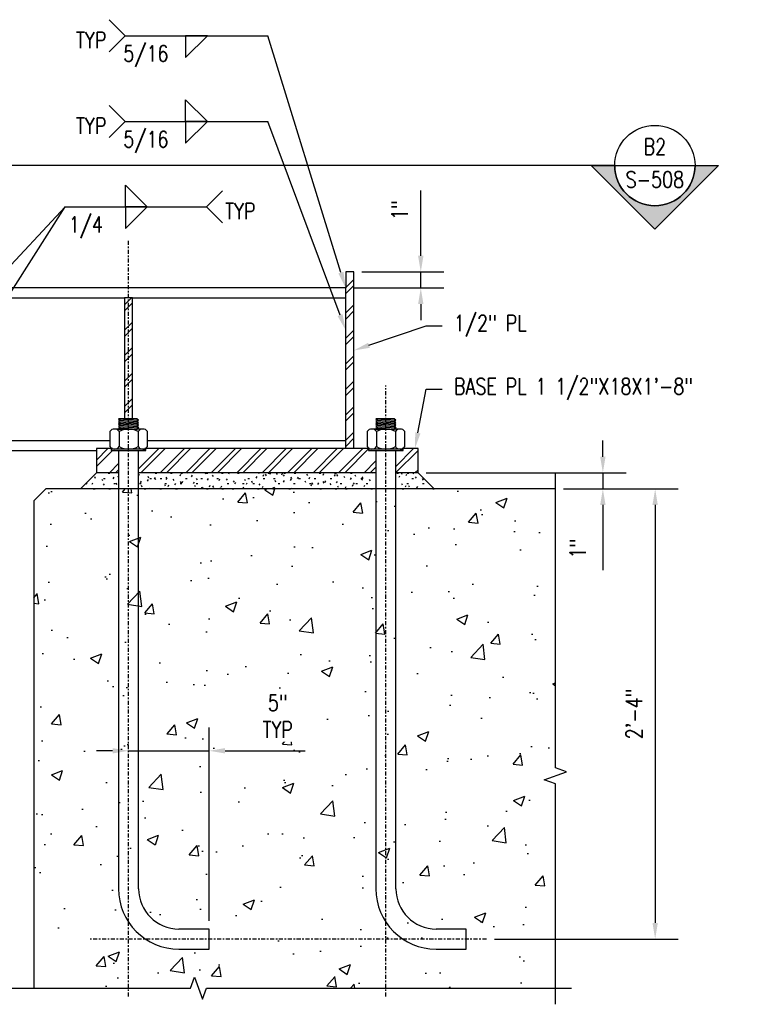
# Model space of a CAD drawing. Header units: inches. Extents: x -28 to 1146, y 41 to 191.
# Tile 9 of 13: x 302 to 347, y 130 to 191. Entities that reach past the tile are written whole.
import ezdxf
from ezdxf import colors
from ezdxf.entities.mleader import LeaderData, LeaderLine
from ezdxf.enums import TextEntityAlignment as Align
from ezdxf.math import Vec2, Vec3

# ---------------------------------------------------------------- set-up
doc = ezdxf.new("R2010")
doc.units = ezdxf.units.IN
doc.header["$MEASUREMENT"] = 0
doc.linetypes.add('Center 1_4_', pattern=[0.53125, 0.25, -0.09375, 0.09375, -0.09375])
doc.layers.add('A-WALL-PATT', color=8, linetype='Continuous', lineweight=18)
for name, color, linetype in [('G-ANNO-REFR', 2, 'Continuous'), ('M-DETL-PATT', 8, 'Continuous'), ('S-ANNO-DIMS', 1, 'Continuous'), ('S-ANNO-NOTE', 2, 'Continuous'), ('S-ANNO-SYMB', 2, 'Continuous'), ('S-DETL', 90, 'Continuous'), ('S-DETL-CNTR', 1, 'Center 1_4_'), ('S-DETL-GENF', 92, 'Continuous'), ('S-DETL-MEDM', 3, 'Continuous')]:
    doc.layers.add(name, color=color, linetype=linetype)
doc.styles.add('Annotative', font='romans.shx', dxfattribs={"width": 0.8, "height": 0.125})
doc.styles.add('ROMANS', font='romans.shx', dxfattribs={"width": 0.8})
doc.dimstyles.new('Annotative', dxfattribs={"dimscale": 0, "dimtxt": 0.125, "dimasz": 0.125, "dimexe": 0.18, "dimexo": 0.0625, "dimgap": 0.09, "dimtad": 1, "dimdec": 3, "dimzin": 3, "dimdsep": 46, "dimlunit": 4, "dimtxsty": 'Annotative', "dimcen": 0.09, "dimclrt": 2, "dimazin": 2, "dimtfac": 1, "dimtdec": 3, "dimtmove": 0, "dimatfit": 0, "dimfxl": 1, "dimtfill": 1, "dimfrac": 2, "dimtolj": 1, "dimtzin": 0, "dimarcsym": 0})
pattern_1 = [(45, (211.5363, 0), (-0.7919596, 0.7919596), []), (45, (211.5363, 1.2), (-0.7919596, 0.7919596), [])]

# ---------------------------------------------------------------- blocks, each defined once
blk = doc.blocks.new('051200_SteelFraming-AISC-WideFlange-Shapes-Side - W10X54-1899730-DOOR RAIL SUPPORT 2')
at = {"layer": 'S-DETL-GENF', "lineweight": -3}
for p, q in [((44, 0), (1.637, 0)), ((44, -0.615), (44, 0)), ((1.637, -0.615), (16.75, -0.615)), ((17.25, -0.615), (30.25, -0.615)), ((30.75, -0.615), (44, -0.615)), ((44, -9.485), (44, -0.615)), ((1.637, -9.485), (16.75, -9.485)), ((17.25, -9.485), (29.33, -9.485)), ((31.67, -9.485), (44, -9.485)), ((44, -9.994), (44, -9.485)), ((1.637, -10.1), (15, -10.1)), ((19, -10.1), (28.5, -10.1))]:
    blk.add_line(p, q, dxfattribs=at)
blk = doc.blocks.new('anchor bolts hook-side - 1 1_4_-1810053-DOOR RAIL SUPPORT 2')
at = {"layer": 'S-DETL-GENF', "lineweight": -3}
for p, q in [((0.516, 26.972), (-0.625, 26.972)), ((-0.625, 26.972), (-0.517, 26.894)), ((-0.625, 26.972), (0.625, 26.894)), ((0.624, 26.894), (0.516, 26.972)), ((-0.625, 26.347), (-0.88, 26.347)), ((-0.517, 26.894), (-0.625, 26.816)), ((-0.625, 26.816), (-0.517, 26.738)), ((-0.625, 26.816), (0.622, 26.738)), ((-0.517, 26.738), (-0.625, 26.66)), ((-0.625, 26.66), (-0.517, 26.581)), ((-0.625, 26.66), (0.622, 26.582)), ((-0.517, 26.581), (-0.625, 26.503)), ((-0.625, 26.503), (-0.517, 26.425)), ((-0.625, 26.503), (0.631, 26.425)), ((-0.517, 26.425), (-0.625, 26.347)), ((-0.625, 26.347), (0.516, 26.347)), ((-0.517, 26.894), (0.516, 26.816)), ((-0.517, 26.738), (0.516, 26.66)), ((-0.517, 26.581), (0.516, 26.503)), ((-0.517, 26.425), (0.516, 26.347)), ((0.516, 26.816), (0.624, 26.894)), ((0.624, 26.738), (0.516, 26.816)), ((0.516, 26.66), (0.624, 26.738)), ((0.624, 26.581), (0.516, 26.66)), ((0.516, 26.503), (0.624, 26.581)), ((0.631, 26.425), (0.516, 26.503)), ((0.516, 26.347), (0.631, 26.425)), ((0.88, 26.347), (0.516, 26.347)), ((-1.17, 26.195), (-1.17, 25.249)), ((-0.59, 26.195), (-0.59, 25.249)), ((0.59, 26.195), (0.59, 25.249)), ((1.17, 25.249), (1.17, 26.195)), ((1.076, 25.097), (-1.076, 25.097)), ((-1.076, 25.097), (-1.076, 25.019)), ((-0.88, 25.097), (-1.076, 25.097)), ((-1.076, 25.019), (1.076, 25.019)), ((-0.625, 25.019), (-0.625, 22.625)), ((0.625, 22.625), (0.625, 25.019)), ((0.88, 25.097), (1.076, 25.097)), ((1.076, 25.019), (1.076, 25.097)), ((-0.625, 22.625), (-0.625, -2.25)), ((0.625, -2.25), (0.625, 22.625)), ((5, -4.75), (3.125, -4.75)), ((5, -6), (5, -4.75)), ((3.125, -6), (5, -6))]:
    blk.add_line(p, q, dxfattribs=at)
for centre, radius, start, end in [((-0.88, 25.995), 0.352, 90, 145.42163), ((-0.88, 25.995), 0.352, 34.57837, 145.42163), ((0, 25.129), 1.218, 61.03646, 118.96354), ((0.88, 25.995), 0.352, 34.57837, 145.42163), ((0.88, 25.995), 0.352, 34.57837, 90), ((0.88, 25.995), 0.352, 34.57837, 90), ((-0.88, 25.449), 0.352, 214.57837, 270), ((-0.88, 25.449), 0.352, 214.57837, 325.42163), ((0, 26.315), 1.218, 241.03646, 298.96354), ((0.88, 25.449), 0.352, 214.57837, 325.42163), ((0.88, 25.449), 0.352, 270, 325.42163), ((3.125, -2.25), 3.75, 180, 270), ((3.125, -2.25), 2.5, 180, 270)]:
    blk.add_arc(centre, radius, start, end, dxfattribs=at)
blk = doc.blocks.new('HDR-Si_Weld-Symbol - Bottom-1969900-DOOR RAIL SUPPORT 2')
at = {"layer": 'S-ANNO-NOTE', "lineweight": -3}
for p, q in [((-0.4375, 0), (-0.5625, 0.125)), ((-0.4375, 0), (-0.5625, -0.125)), ((-0.4375, 0), (0.6709, 0)), ((0.0313, -0.1691), (0.2004, 0)), ((0.0313, 0), (0.0313, -0.1691)), ((0.2004, 0), (0.0313, 0))]:
    blk.add_line(p, q, dxfattribs=at)
blk = doc.blocks.new('HDR-Si_Weld-Symbol - Both-1969896-DOOR RAIL SUPPORT 2')
at = {"layer": 'S-ANNO-NOTE', "lineweight": -3}
for p, q in [((0.0313, 0.1691), (0.2004, 0)), ((0.0313, 0), (0.0313, 0.1691)), ((-0.4375, 0), (-0.5625, 0.125)), ((-0.4375, 0), (-0.5625, -0.125)), ((-0.4375, 0), (0.6709, 0)), ((0.2004, 0), (0.0313, 0)), ((0.0313, -0.1691), (0.2004, 0)), ((0.0313, 0), (0.0313, -0.1691)), ((0.2004, 0), (0.0313, 0))]:
    blk.add_line(p, q, dxfattribs=at)
blk = doc.blocks.new('*D43')
at = {"layer": 'Defpoints', "color": 0, "transparency": 16777216}
for p in [(335.661, 161.913), (331.373, 133.913), (341.868, 133.913)]:
    blk.add_point(p, dxfattribs=at)
at = {"layer": 'S-ANNO-DIMS', "color": 0, "lineweight": -2, "transparency": 16777216}
for p, q in [((336.161, 161.913), (343.308, 161.913)), ((341.868, 160.913), (341.868, 134.913)), ((331.873, 133.913), (343.308, 133.913))]:
    blk.add_line(p, q, dxfattribs=at)
at = {"layer": 'S-ANNO-DIMS', "color": 0, "transparency": 16777216}
for points in [[(341.701, 160.913), (342.034, 160.913), (341.868, 161.913)], [(341.701, 134.913), (342.034, 134.913), (341.868, 133.913)]]:
    blk.add_solid(points, dxfattribs=at)
at = {"layer": 'S-ANNO-DIMS', "color": 2, "lineweight": -3, "transparency": 16777216, "insert": (340.552, 147.913), "char_height": 1, "width": 4.10929, "attachment_point": 5, "rotation": 90, "style": 'Annotative'}
blk.add_mtext('\\A1;2\'-4"', dxfattribs=at)
blk = doc.blocks.new('*D65')
at = {"layer": 'Defpoints', "color": 0, "transparency": 16777216}
for p in [(327.123, 162.913), (338.615, 162.913), (335.661, 161.913)]:
    blk.add_point(p, dxfattribs=at)
at = {"layer": 'S-ANNO-DIMS', "color": 0, "lineweight": -2, "transparency": 16777216}
for p, q in [((338.615, 163.913), (338.615, 164.913)), ((327.623, 162.913), (340.055, 162.913)), ((338.615, 162.913), (338.615, 161.913)), ((336.161, 161.913), (340.055, 161.913)), ((338.615, 160.913), (338.615, 156.854))]:
    blk.add_line(p, q, dxfattribs=at)
at = {"layer": 'S-ANNO-DIMS', "color": 0, "transparency": 16777216}
for points in [[(338.448, 163.913), (338.781, 163.913), (338.615, 162.913)], [(338.448, 160.913), (338.781, 160.913), (338.615, 161.913)]]:
    blk.add_solid(points, dxfattribs=at)
at = {"layer": 'S-ANNO-DIMS', "color": 2, "lineweight": -3, "transparency": 16777216, "insert": (336.561, 157.574), "char_height": 1, "attachment_point": 1, "rotation": 90, "line_spacing_factor": 0.983083, "style": 'Annotative'}
blk.add_mtext('\\A1;1"', dxfattribs=at)
blk = doc.blocks.new('HDR-Si_Weld-Symbol - Both-1969908-DOOR RAIL SUPPORT 2')
at = {"layer": 'S-ANNO-NOTE', "lineweight": -3}
for p, q in [((0.0313, 0.1691), (0.2004, 0)), ((0.0313, 0), (0.0313, 0.1691)), ((0.6609, 0), (0.7859, 0.125)), ((-0.4375, 0), (0.6609, 0)), ((0.2004, 0), (0.0313, 0)), ((0.0313, -0.1691), (0.2004, 0)), ((0.0313, 0), (0.0313, -0.1691)), ((0.2004, 0), (0.0313, 0)), ((0.6609, 0), (0.7859, -0.125))]:
    blk.add_line(p, q, dxfattribs=at)
blk = doc.blocks.new('*U89')
at = {"lineweight": -3}
blk.add_hatch(color=256, dxfattribs=at).paths.add_polyline_path([(-5.0289, 0), (-5.0914, 0), (-5.0914, -0.125), (-5.0289, -0.125)])
h = blk.add_hatch(color=256, dxfattribs=at)
edge = h.paths.add_edge_path()
edge.add_line((0.3125, 0), (0.4947, 0))
edge.add_line((0.4947, 0), (0, -0.4947))
edge.add_line((0, -0.4947), (-0.4947, 0))
edge.add_line((-0.4947, 0), (-0.3125, 0))
edge.add_arc((0, 0), 0.3125, 180, 360)
at = {"linetype": 'Continuous', "lineweight": -3}
blk.add_line((-0.3125, 0), (-5.0914, 0), dxfattribs=at)
at = {"lineweight": -3}
for p, q in [((-0.4947, 0), (0, -0.4947)), ((-0.3125, 0), (0.3125, 0)), ((0, -0.4947), (0.4947, 0))]:
    blk.add_line(p, q, dxfattribs=at)
at = {"lineweight": -3, "flags": 128}
blk.add_lwpolyline([(-5.0289, 0), (-5.0914, 0), (-5.0914, -0.125), (-5.0289, -0.125), (-5.0289, 0)], close=True, dxfattribs=at)
blk.add_lwpolyline([(0.3125, 0), (0.4947, 0), (0, -0.4947), (-0.4947, 0), (-0.3125, 0, 1), (0.3125, 0)], format="xyb", close=True, dxfattribs=at)
blk.add_lwpolyline([(0.3125, -0.0156), (0.3125, -0.0156)], dxfattribs=at)
blk.add_lwpolyline([(0.3125, -0.0156), (0.3125, -0.0156)], dxfattribs=at)
at = {"lineweight": -3}
blk.add_circle((0, 0), 0.3125, dxfattribs=at)
at = {"linetype": 'Continuous', "lineweight": -3, "style": 'ROMANS', "width": 0.8}
blk.add_attdef('X#', text='', height=0.125, dxfattribs=at).set_placement((0, 0.0469), align=Align.BOTTOM_CENTER)
blk.add_attdef('X-###', text='', height=0.125, dxfattribs=at).set_placement((0, -0.0469), align=Align.TOP_CENTER)
blk = doc.blocks.new('*D82')
at = {"layer": 'Defpoints', "color": 0, "transparency": 16777216}
for p in [(323.123, 175.407), (322.623, 174.407), (327.292, 174.407)]:
    blk.add_point(p, dxfattribs=at)
at = {"layer": 'S-ANNO-DIMS', "color": 0, "lineweight": -2, "transparency": 16777216}
for p, q in [((327.292, 176.407), (327.292, 180.466)), ((323.623, 175.407), (328.732, 175.407)), ((327.292, 174.407), (327.292, 175.407)), ((323.123, 174.407), (328.732, 174.407)), ((327.292, 173.407), (327.292, 172.407))]:
    blk.add_line(p, q, dxfattribs=at)
at = {"layer": 'S-ANNO-DIMS', "color": 0, "transparency": 16777216}
for points in [[(327.125, 176.407), (327.459, 176.407), (327.292, 175.407)], [(327.125, 173.407), (327.459, 173.407), (327.292, 174.407)]]:
    blk.add_solid(points, dxfattribs=at)
at = {"layer": 'S-ANNO-DIMS', "color": 2, "transparency": 16777216, "insert": (325.977, 179.251), "char_height": 1, "attachment_point": 5, "rotation": 90, "style": 'Annotative', "bg_fill": 3, "box_fill_scale": 1.25, "bg_fill_color": 256, "bg_fill_true_color": 13158600, "bg_fill_transparency": 0}
blk.add_mtext('\\A1;1"', dxfattribs=at)
blk = doc.blocks.new('*D87')
at = {"layer": 'Defpoints', "color": 0, "transparency": 16777216}
for p in [(309.123, 145.621), (309.123, 134.538), (314.123, 134.538)]:
    blk.add_point(p, dxfattribs=at)
at = {"layer": 'S-ANNO-DIMS', "color": 0, "lineweight": -2, "transparency": 16777216}
for p, q in [((314.123, 135.038), (314.123, 147.061)), ((308.123, 145.621), (307.123, 145.621)), ((309.123, 145.621), (314.123, 145.621)), ((315.123, 145.621), (320.093, 145.621))]:
    blk.add_line(p, q, dxfattribs=at)
at = {"layer": 'S-ANNO-DIMS', "color": 0, "transparency": 16777216}
for points in [[(308.123, 145.788), (308.123, 145.455), (309.123, 145.621)], [(315.123, 145.788), (315.123, 145.455), (314.123, 145.621)]]:
    blk.add_solid(points, dxfattribs=at)
at = {"layer": 'S-ANNO-DIMS', "color": 2, "transparency": 16777216, "insert": (318.402, 147.77), "char_height": 1, "attachment_point": 5, "style": 'Annotative', "bg_fill": 3, "box_fill_scale": 1.25, "bg_fill_color": 256, "bg_fill_true_color": 13158600, "bg_fill_transparency": 0}
blk.add_mtext('\\A1;5"\\PTYP', dxfattribs=at)

msp = doc.modelspace()

# ---------------------------------------------------------------- hatches: boundary and pattern name
at = {"layer": 'A-WALL-PATT', "lineweight": -3}
h = msp.add_hatch(dxfattribs=at)
h.set_pattern_fill('FP_9', color=8, style=0, pattern_type=2)
h.set_pattern_definition([(0, (211.53615, -0.00034), (1.28, 0.32), [0.1056, -0.8544, 0.1056, -0.8544, -5.12]), (0, (211.53615, -0.00034), (1.28, 0.32), [-1.92, 0.1056, -1.814, 0.1056, -0.8544, -2.24]), (0, (211.53615, -0.00034), (1.28, 0.32), [-4.8, 0.1056, -0.5344, 0.1056, -1.494]), (120, (212.01615, 0.15966), (-0.91712813, 0.9485125), [0.1056, -0.8544, 0.1056, -0.8544, -5.12]), (120, (212.01615, 0.15966), (-0.91712813, 0.9485125), [-1.92, 0.1056, -1.814, 0.1056, -0.8544, -2.24]), (120, (212.01615, 0.15966), (-0.91712813, 0.9485125), [-4.8, 0.1056, -0.5344, 0.1056, -1.494]), (240, (212.17615, 0.79966), (-0.36287187, -1.2685125), [0.1056, -0.8544, 0.1056, -0.8544, -5.12]), (240, (212.17615, 0.79966), (-0.36287187, -1.2685125), [-1.92, 0.1056, -1.814, 0.1056, -0.8544, -2.24]), (240, (212.17615, 0.79966), (-0.36287187, -1.2685125), [-4.8, 0.1056, -0.5344, 0.1056, -1.494])])
h.paths.add_polyline_path([(319.1919, 161.9131), (324.4984, 161.9131), (324.4984, 162.9131), (309.7481, 162.9131), (309.7481, 161.9131)])
h.paths.add_polyline_path([(308.4981, 161.9131), (308.4981, 162.9131), (307.1233, 162.9131), (306.1233, 161.9131)])
h.paths.add_polyline_path([(328.1233, 161.9131), (327.1233, 162.9131), (325.7484, 162.9131), (325.7484, 161.9131)])
h = msp.add_hatch(dxfattribs=at)
h.set_pattern_fill('AR-CONC', color=8, style=0)
h.set_pattern_definition([(50, (211.5363, 0), (7.1726, -0.62752), [0.75, -8.25]), (355, (211.536, 0), (-1.38751, 7.52192), [0.6, -6.6]), (100.4514, (212.134, -0.052), (5.7851, 6.8944), [0.6374, -7.01142]), (46.184, (211.536, 2), (10.6724, -1.6552), [1.125, -12.375]), (96.6356, (212.426, 1.862), (9.3466, 9.7412), [0.9561, -10.51714]), (351.184, (211.536, 2), (9.3466, 9.7412), [0.9, -9.9]), (21, (212.5363, 1.5), (5.96907, -4.02619), [0.75, -8.25]), (326, (212.536, 1.5), (2.43315, 7.2515), [0.6, -6.6]), (71.4514, (213.034, 1.1645), (8.40222, 3.2253), [0.6374, -7.01142]), (37.5, (211.5363, 0), (0.1216, 3.32894), [0, -6.52, 0, -6.7, 0, -6.625]), (7.5, (211.5363, 0), (2.630695, 3.94412), [0, -3.82, 0, -6.37, 0, -2.525]), (327.5, (209.3063, 0), (5.338224, -0.22555), [0, -2.5, 0, -7.8, 0, -10.35]), (317.5, (208.3063, 0), (5.83186, 1.00105), [0, -3.25, 0, -5.18, 0, -7.35])])
h.paths.add_polyline_path([(320.4218, 130.1675), (320.6718, 130.8544), (335.6612, 130.8544), (335.6612, 143.5629), (334.9743, 143.8129), (336.3481, 144.3129), (335.6612, 144.5629), (335.6612, 161.9131), (303.9733, 161.9131), (303.2233, 161.1631), (303.2233, 130.8544), (319.6718, 130.8544), (319.9218, 131.5412)])
at = {"layer": 'M-DETL-PATT', "lineweight": -3}
h = msp.add_hatch(dxfattribs=at)
h.set_pattern_fill('FP_7', color=8, style=0, pattern_type=2)
h.set_pattern_definition(pattern_1)
h.paths.add_polyline_path([(322.6233, 164.4131), (323.1233, 164.4131), (323.1233, 175.4071), (322.6233, 175.4071), (322.6233, 164.9221)])
h = msp.add_hatch(dxfattribs=at)
h.set_pattern_fill('FP_7', color=8, style=0, pattern_type=2)
h.set_pattern_definition(pattern_1)
h.paths.add_polyline_path([(309.3733, 166.2602), (309.3733, 173.7921), (308.8733, 173.7921), (308.8733, 166.2602)])
h = msp.add_hatch(dxfattribs=at)
h.set_pattern_fill('FP_8', color=8, style=0, pattern_type=2)
h.set_pattern_definition([(45, (211.5362, -0.0003), (-0.7919596, 0.7919596), []), (45, (211.5362, 1.1997), (-0.7919596, 0.7919596), [])])
h.paths.add_polyline_path([(325.7484, 162.9131), (327.1233, 162.9131), (327.1233, 164.4131), (326.1341, 164.4131), (326.0876, 164.3955), (326.0033, 164.3852), (326.1996, 164.3852), (326.1996, 164.3071), (325.7484, 164.3071), (325.7484, 164.288)])
h.paths.add_polyline_path([(309.7481, 162.9131), (324.4984, 162.9131), (324.4984, 164.3071), (324.0475, 164.3071), (324.0475, 164.3852), (324.2435, 164.3852), (324.1591, 164.3955), (324.1127, 164.4131), (310.1338, 164.4131), (310.0874, 164.3955), (310.003, 164.3852), (310.1993, 164.3852), (310.1993, 164.3071), (309.7481, 164.3071)])
h.paths.add_polyline_path([(308.4981, 162.9131), (308.4981, 164.3071), (308.0472, 164.3071), (308.0472, 164.3852), (308.2433, 164.3852), (308.1589, 164.3955), (308.1124, 164.4131), (307.1233, 164.4131), (307.1233, 162.9131)])

# ---------------------------------------------------------------- linework, layer by layer
at = {"layer": 'S-ANNO-NOTE', "lineweight": -3}
msp.add_line((298.8311, 172.6388), (305.1784, 179.4557), dxfattribs=at)
at = {"layer": 'S-DETL', "lineweight": -3}
for p, q in [((323.1233, 175.4071), (322.6233, 175.4071)), ((322.6233, 175.4071), (322.6233, 174.4071)), ((323.1233, 164.4131), (323.1233, 175.4071)), ((309.3733, 173.7921), (308.8733, 173.7921)), ((308.8733, 173.7921), (308.8733, 166.2602)), ((309.3733, 166.2602), (309.3733, 173.7921))]:
    msp.add_line(p, q, dxfattribs=at)
at = {"layer": 'S-DETL-CNTR', "lineweight": -3}
for p, q in [((309.1231, 130.3331), (309.1231, 177.3331)), ((325.1234, 130.3331), (325.1234, 168.3331)), ((331.3734, 133.9131), (306.6234, 133.9131))]:
    msp.add_line(p, q, dxfattribs=at)
at = {"layer": 'S-DETL-MEDM', "lineweight": -3}
for p, q in [((308.1124, 164.4131), (307.1233, 164.4131)), ((307.1233, 164.4131), (307.1233, 162.9131)), ((324.1127, 164.4131), (310.1338, 164.4131)), ((327.1233, 164.4131), (326.1341, 164.4131)), ((327.1233, 162.9131), (327.1233, 164.4131)), ((307.1233, 162.9131), (306.1233, 161.9131)), ((308.4981, 162.9131), (307.1233, 162.9131)), ((324.4984, 162.9131), (309.7481, 162.9131)), ((327.1233, 162.9131), (325.7484, 162.9131)), ((328.1233, 161.9131), (327.1233, 162.9131)), ((335.6612, 144.5629), (335.6612, 162.9131)), ((303.9733, 161.9131), (303.2233, 161.1631)), ((335.6612, 161.9131), (303.9733, 161.9131)), ((303.2233, 161.1631), (303.2233, 130.8544)), ((336.3481, 144.3129), (335.6612, 144.5629)), ((334.9743, 143.8129), (336.3481, 144.3129)), ((335.6612, 143.5629), (334.9743, 143.8129)), ((335.6612, 129.8544), (335.6612, 143.5629)), ((312.964, 130.8544), (313.214, 131.5412)), ((313.214, 131.5412), (313.714, 130.1675)), ((290.2668, 130.8544), (312.964, 130.8544)), ((313.714, 130.1675), (313.964, 130.8544)), ((313.964, 130.8544), (336.6612, 130.8544))]:
    msp.add_line(p, q, dxfattribs=at)

# ---------------------------------------------------------------- block references
at = {"layer": 'G-ANNO-REFR', "lineweight": -3}
ref = msp.add_blockref('*U89', (341.8507, 182.0226), dxfattribs=dict(at, xscale=8, yscale=8, zscale=8))
ref.add_attrib('X-###', 'S-508', dxfattribs={"layer": 'S-ANNO-SYMB', "color": 1, "linetype": 'Continuous', "lineweight": -2, "height": 1, "style": 'ROMANS', "width": 0.8}).set_placement((341.8507, 181.6476), align=Align.TOP_CENTER)
ref.add_attrib('X#', 'B2', dxfattribs={"layer": 'S-ANNO-SYMB', "color": 1, "linetype": 'Continuous', "lineweight": -2, "height": 1, "style": 'ROMANS', "width": 0.8}).set_placement((341.8507, 182.3976), align=Align.BOTTOM_CENTER)
at = {"layer": 'S-ANNO-NOTE', "lineweight": -3, "xscale": 8, "yscale": 8, "zscale": 8}
for name, p in [('HDR-Si_Weld-Symbol - Bottom-1969900-DOOR RAIL SUPPORT 2', (312.4172, 190.0931)), ('HDR-Si_Weld-Symbol - Both-1969896-DOOR RAIL SUPPORT 2', (312.4172, 184.7606)), ('HDR-Si_Weld-Symbol - Both-1969908-DOOR RAIL SUPPORT 2', (308.6784, 179.4557))]:
    msp.add_blockref(name, p, dxfattribs=at)
at = {"layer": 'S-DETL-GENF', "lineweight": -3}
for name, p in [('051200_SteelFraming-AISC-WideFlange-Shapes-Side - W10X54-1899730-DOOR RAIL SUPPORT 2', (278.6233, 174.4071)), ('anchor bolts hook-side - 1 1_4_-1810053-DOOR RAIL SUPPORT 2', (309.1231, 139.2881)), ('anchor bolts hook-side - 1 1_4_-1810053-DOOR RAIL SUPPORT 2', (325.1234, 139.2881))]:
    msp.add_blockref(name, p, dxfattribs=at)

# ---------------------------------------------------------------- texts
at = {"layer": 'S-ANNO-NOTE', "lineweight": -3, "char_height": 1, "line_spacing_factor": 0.981704, "style": 'Annotative'}
for s, insert, width, attachment_point in [('\\pxqr,t3.2,6.4,9.6,12.8,16,19.2,22.4,25.6,28.8,32,35.2,38.4,41.6,44.8,48,51.2,54.4,57.6,60.8,64,67.2,70.4,73.6,76.8,80,83.2,86.4,89.6,92.8,96,99.2,102.4;{TYP}', (307.7437, 189.8214), 2.199685, 6), ('\\pxqc,t3.2,6.4,9.6,12.8,16,19.2,22.4,25.6,28.8,32,35.2,38.4,41.6,44.8,48,51.2,54.4,57.6,60.8,64,67.2,70.4,73.6,76.8,80,83.2,86.4,89.6,92.8,96,99.2,102.4;{5/16}', (310.1973, 189.4861), 3.300787, 2), ('\\pxqr,t3.2,6.4,9.6,12.8,16,19.2,22.4,25.6,28.8,32,35.2,38.4,41.6,44.8,48,51.2,54.4,57.6,60.8,64,67.2,70.4,73.6,76.8,80,83.2,86.4,89.6,92.8,96,99.2,102.4;{TYP}', (307.7437, 184.4888), 2.199685, 6), ('\\pxqc,t3.2,6.4,9.6,12.8,16,19.2,22.4,25.6,28.8,32,35.2,38.4,41.6,44.8,48,51.2,54.4,57.6,60.8,64,67.2,70.4,73.6,76.8,80,83.2,86.4,89.6,92.8,96,99.2,102.4;{5/16}', (310.1973, 184.1535), 3.300787, 2), ('\\pxt3.2,6.4,9.6,12.8,16,19.2,22.4,25.6,28.8,32,35.2,38.4,41.6,44.8,48,51.2,54.4,57.6,60.8,64,67.2,70.4,73.6,76.8,80,83.2,86.4,89.6,92.8,96,99.2,102.4;{TYP}', (315.1327, 179.184), 2.217323, 4), ('\\pxqc,t3.2,6.4,9.6,12.8,16,19.2,22.4,25.6,28.8,32,35.2,38.4,41.6,44.8,48,51.2,54.4,57.6,60.8,64,67.2,70.4,73.6,76.8,80,83.2,86.4,89.6,92.8,96,99.2,102.4;{1/4}', (306.4599, 178.8486), 2.499528, 2)]:
    msp.add_mtext(s, dxfattribs=dict(at, insert=insert, width=width, attachment_point=attachment_point))

# ---------------------------------------------------------------- dimensions: what is measured, and where the dimension line sits
at = {"layer": 'S-ANNO-DIMS', "lineweight": -3}
dim = msp.add_linear_dim(base=(338.6147, 162.9131), p1=(335.6612, 161.9131), p2=(327.1233, 162.9131), angle=90, dimstyle='Annotative', override={"dimpost": '\\X', "dimtfill": 0}, dxfattribs=at)
dim.commit()
dim.dimension.update_dxf_attribs({"geometry": '*D65', "text_midpoint": (338.6147, 158.0693), "dimtype": 160})
dim = msp.add_linear_dim(base=(341.8677, 133.9131), p1=(335.6612, 161.9131), p2=(331.3734, 133.9131), angle=90, dimstyle='Annotative', override={"dimpost": '\\X', "dimtfill": 0}, dxfattribs=at)
dim.commit()
dim.dimension.update_dxf_attribs({"geometry": '*D43', "text_midpoint": (340.5525, 147.9131)})

# ---------------------------------------------------------------- leaders
at = {"layer": 'S-ANNO-NOTE', "lineweight": -3}
ml = msp.add_multileader_mtext('Standard', dxfattribs=at)
ml.set_content('\\A1;3/8" STIFF PL TYP.', color=256, style='Annotative')
ml.set_leader_properties(color=1, linetype='ByLayer', lineweight=-1)
ml.build(insert=Vec2(0, 0))
ml.multileader.update_dxf_attribs({"text_right_attachment_type": 3, "dogleg_length": 0.125, "arrow_head_size": 1, "scale": 8})
ctx = ml.context
ctx.base_point, ctx.scale, ctx.char_height, ctx.arrow_head_size, ctx.landing_gap_size, ctx.plane_origin = Vec3(275.7727, 185.8962), 8, 1, 1, 0.72, Vec3(284.9854, 169.3649)
ctx.right_attachment = 3
notes = []
notes.append((ctx, [(1, (1, 1, 0), (290.2127, 185.7057), (-1, 0), 1, [(0, [(295.3733, 171.3458)], 0, [])])]))
ctx.mtext.insert, ctx.mtext.width, ctx.mtext.flow_direction = Vec3(276.4927, 186.5629), 15.893861, 5
ml = msp.add_multileader_mtext('Standard', dxfattribs=at)
ml.set_content('\\A1;1/2" PL', color=256, style='Annotative')
ml.set_leader_properties(color=1, linetype='ByLayer', lineweight=-1)
ml.build(insert=Vec2(0, 0))
ml.multileader.update_dxf_attribs({"text_right_attachment_type": 3, "dogleg_length": 0.125, "arrow_head_size": 1, "scale": 8})
ctx = ml.context
ctx.base_point, ctx.scale, ctx.char_height, ctx.arrow_head_size, ctx.landing_gap_size, ctx.plane_origin = Vec3(328.6316, 172.0541), 8, 1, 1, 0.72, Vec3(346.0574, 154.1965)
ctx.right_attachment = 3
notes.append((ctx, [(0, (1, 1, 0), (327.6316, 172.0541), (1, 0), 1, [(0, [(323.1233, 170.5192)], 0, [])])]))
ctx.mtext.insert, ctx.mtext.width, ctx.mtext.flow_direction = Vec3(329.3516, 172.7208), 8.734285, 5
ml = msp.add_multileader_mtext('Standard', dxfattribs=at)
ml.set_content('\\A1;BASE PL 1 1/2"X18X1\'-8"', color=256, style='Annotative')
ml.set_leader_properties(color=1, linetype='ByLayer', lineweight=-1)
ml.build(insert=Vec2(0, 0))
ml.multileader.update_dxf_attribs({"text_right_attachment_type": 3, "dogleg_length": 0.125, "arrow_head_size": 1, "scale": 8})
ctx = ml.context
ctx.base_point, ctx.scale, ctx.char_height, ctx.arrow_head_size, ctx.landing_gap_size, ctx.plane_origin = Vec3(328.6316, 168.1215), 8, 1, 1, 0.72, Vec3(342.4955, 149.6169)
ctx.right_attachment = 3
notes.append((ctx, [(0, (1, 1, 0), (327.6316, 168.1215), (1, 0), 1, [(0, [(326.9247, 164.4131)], 0, [])])]))
ctx.mtext.insert, ctx.mtext.width, ctx.mtext.flow_direction = Vec3(329.3516, 168.7881), 18.722905, 5
ml = msp.add_multileader_mtext('Standard', dxfattribs=at)
ml.set_content('\\A1;HSS4X4X3/8', color=256, style='Annotative')
ml.set_leader_properties(color=1, linetype='ByLayer', lineweight=-1)
ml.build(insert=Vec2(0, 0))
ml.multileader.update_dxf_attribs({"text_right_attachment_type": 3, "dogleg_length": 0.125, "arrow_head_size": 1, "scale": 8})
ctx = ml.context
ctx.base_point, ctx.scale, ctx.char_height, ctx.arrow_head_size, ctx.landing_gap_size, ctx.plane_origin = Vec3(272.4203, 157.9299), 8, 1, 1, 0.72, Vec3(283.5539, 146.399)
ctx.right_attachment = 3
notes.append((ctx, [(1, (1, 1, 0), (282.3651, 157.7394), (-1, 0), 1, [(0, [(293.6231, 161.2846)], 0, [])])]))
ctx.mtext.insert, ctx.mtext.width, ctx.mtext.flow_direction = Vec3(273.1403, 158.5966), 15.690136, 5
ml = msp.add_multileader_mtext('Standard', dxfattribs=at)
ml.set_content('\\A1;WT9X79', color=256, style='Annotative')
ml.set_leader_properties(color=1, linetype='ByLayer', lineweight=-1)
ml.build(insert=Vec2(0, 0))
ml.multileader.update_dxf_attribs({"text_right_attachment_type": 3, "dogleg_length": 0.125, "arrow_head_size": 1, "scale": 8})
ctx = ml.context
ctx.base_point, ctx.scale, ctx.char_height, ctx.arrow_head_size, ctx.landing_gap_size, ctx.plane_origin = Vec3(281.1652, 143.5216), 8, 1, 1, 0.72, Vec3(288.0913, 119.1519)
ctx.right_attachment = 3
notes.append((ctx, [(1, (1, 1, 0), (287.9481, 143.5216), (-1, 0), 1, [(0, [(295.2181, 151.9309)], 0, [])])]))
ctx.mtext.insert, ctx.mtext.width, ctx.mtext.flow_direction = Vec3(281.8852, 144.0216), 6.632314, 5
at = {"layer": 'S-ANNO-SYMB', "lineweight": -3}
ml = msp.add_multileader_mtext('Standard', dxfattribs=at)
ml.set_content('', color=256, style='Annotative')
ml.set_leader_properties(color=256, linetype='ByLayer', lineweight=-1)
ml.build(insert=Vec2(0, 0))
ml.multileader.update_dxf_attribs({"has_dogleg": 0, "text_right_attachment_type": 3, "dogleg_length": 0.36, "arrow_head_size": 1, "scale": 8})
ctx = ml.context
ctx.base_point, ctx.scale, ctx.char_height, ctx.arrow_head_size, ctx.landing_gap_size, ctx.plane_origin = Vec3(316.3445, 190.0931), 8, 1, 1, 0.72, Vec3(322.6233, 177.0317)
ctx.right_attachment, ctx.text_align_type = 3, 2
notes.append((ctx, [(0, (1, 1, 0), (318.2845, 190.0931), (-1, 0), 0.5, [(1, [(322.6233, 174.4071)], 0, [])])]))
ctx.mtext.insert, ctx.mtext.alignment, ctx.mtext.flow_direction = Vec3(317.0645, 190.5931), 3, 5
ml = msp.add_multileader_mtext('Standard', dxfattribs=at)
ml.set_content('', color=256, style='Annotative')
ml.set_leader_properties(color=256, linetype='ByLayer', lineweight=-1)
ml.build(insert=Vec2(0, 0))
ml.multileader.update_dxf_attribs({"has_dogleg": 0, "text_right_attachment_type": 3, "dogleg_length": 0.36, "arrow_head_size": 1, "scale": 8})
ctx = ml.context
ctx.base_point, ctx.scale, ctx.char_height, ctx.arrow_head_size, ctx.landing_gap_size, ctx.plane_origin = Vec3(316.3445, 184.7606), 8, 1, 1, 0.72, Vec3(322.6233, 174.4071)
ctx.right_attachment, ctx.text_align_type = 3, 2
notes.append((ctx, [(0, (1, 1, 0), (318.2845, 184.7606), (-1, 0), 0.5, [(1, [(322.6233, 171.7825)], 0, [])])]))
ctx.mtext.insert, ctx.mtext.alignment, ctx.mtext.flow_direction = Vec3(317.0645, 185.2606), 3, 5
ml = msp.add_multileader_mtext('Standard', dxfattribs=at)
ml.set_content('', color=256, style='Annotative')
ml.set_leader_properties(color=256, linetype='ByLayer', lineweight=-1)
ml.build(insert=Vec2(0, 0))
ml.multileader.update_dxf_attribs({"has_dogleg": 0, "text_right_attachment_type": 3, "dogleg_length": 0.36, "arrow_head_size": 1, "scale": 8})
ctx = ml.context
ctx.base_point, ctx.scale, ctx.char_height, ctx.arrow_head_size, ctx.landing_gap_size, ctx.plane_origin = Vec3(305.1784, 179.4557), 8, 1, 1, 0.72, Vec3(301.7928, 172.598)
ctx.right_attachment = 3
notes.append((ctx, [(1, (1, 1, 0), (304.6784, 179.4557), (1, 0), 0.5, [(1, [(296.0811, 168.3474), (295.8733, 164.9221)], 0, [])])]))
ctx.mtext.insert, ctx.mtext.flow_direction = Vec3(305.8984, 179.9557), 5
for ctx, leaders in notes:
    for number, flags, end, landing, length, lines in leaders:
        leader = LeaderData()
        leader.index, (leader.has_last_leader_line, leader.has_dogleg_vector, leader.attachment_direction) = number, flags
        leader.last_leader_point, leader.dogleg_vector, leader.dogleg_length = Vec3(end), Vec3(landing), length
        for number, points, colour, breaks in lines:
            line = LeaderLine()
            line.index, line.vertices, line.color, line.breaks = number, Vec3.list(points), colors.encode_raw_color(colour), breaks
            leader.lines.append(line)
        ctx.leaders.append(leader)

# ---------------------------------------------------------------- next in the draw order: dimensions: what is measured, and where the dimension line sits
at = {"layer": 'S-ANNO-DIMS'}
dim = msp.add_linear_dim(base=(327.2921, 174.4071), p1=(323.1233, 175.4071), p2=(322.6233, 174.4071), angle=90, dimstyle='Annotative', override={"dimpost": '\\X'}, dxfattribs=at)
dim.commit()
dim.dimension.update_dxf_attribs({"geometry": '*D82', "text_midpoint": (327.2921, 179.2509), "dimtype": 160})
dim = msp.add_linear_dim(base=(309.1231, 145.6213), p1=(314.1231, 134.5381), p2=(309.1231, 134.5381), text='<>\\PTYP', dimstyle='Annotative', override={"dimpost": '\\X', "dimse2": 1}, dxfattribs=at)
dim.commit()
dim.dimension.update_dxf_attribs({"geometry": '*D87', "text_midpoint": (318.4016, 145.6213), "dimtype": 160})

doc.saveas('drawing.dxf')
